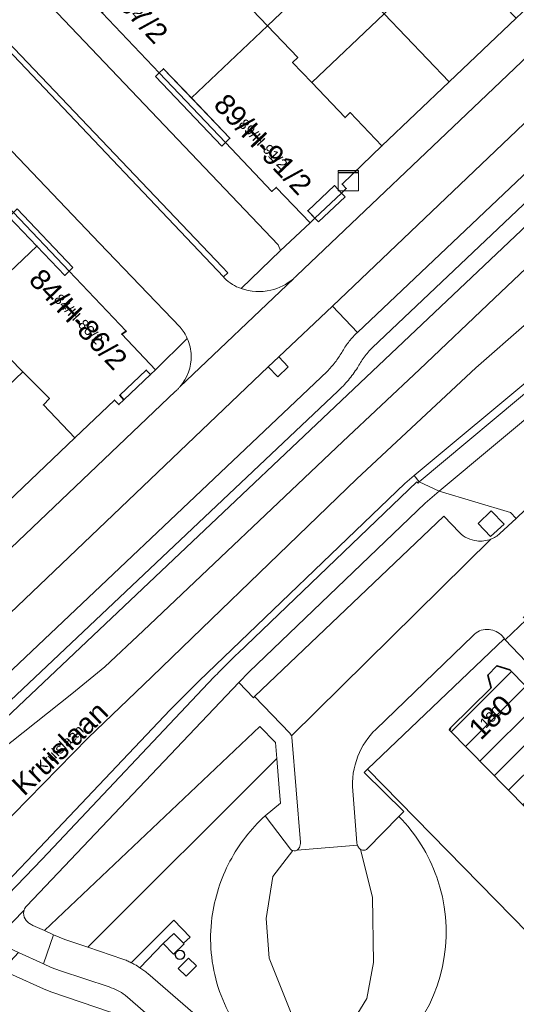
# Model space of a CAD drawing. Header units: metres. Extents: x 124322 to 125871, y 483990 to 485142.
# Tile 23 of 61: x 124596 to 124645, y 484557 to 484654. Entities that reach past the tile are written whole.
import ezdxf
from ezdxf.enums import TextEntityAlignment as Align

# ---------------------------------------------------------------- set-up
doc = ezdxf.new("R2010")
doc.units = ezdxf.units.M
for name, color, linetype, lineweight in [('00_GEO_Arcering', 252, 'Continuous', 15), ('B-RO-KL-DATA-S', 90, 'Continuous', 25), ('B-RO-OG-BEBOUWING-GV', 7, 'Continuous', 35), ('B-RO-OG-BEBOUWING-T18', 7, 'Continuous', 18), ('B-RO-OG-BEBOUWING-T18 @ 0.5', 7, 'Continuous', 18), ('B-RO-OG-BEBOUWING-T18 @ 1', 7, 'Continuous', 18), ('B-RO-OG-BEBOUWING_LUIFEL-GV', 7, 'Continuous', 18), ('B-RO-OG-TERREIN_CULTUURSCHEIDING-GV', 7, 'Continuous', 0), ('B-RO-OG-TERREIN_ERF-GV', 7, 'Continuous', 0), ('B-RO-OG-TOPOGRAFIE-T18', 7, 'Continuous', 18), ('B-RO-OG-TOPOGRAFIE-T18 @ 0.5', 7, 'Continuous', 18), ('B-RO-OG-TOPOGRAFIE-T18 @ 1', 7, 'Continuous', 18), ('B-RO-VH-ONVERHARD-GV', 252, 'Continuous', 18), ('B-RO-VH-VERHARDING_GESLOTEN-GV', 252, 'Continuous', 18), ('B-RO-VH-VERHARDING_OPEN-GV', 7, 'Continuous', 9), ('X-XX-AL-VERWIJZING-S', 7, 'Continuous', 25)]:
    doc.layers.add(name, color=color, linetype=linetype, lineweight=lineweight)
doc.styles.add('IBstijl', font='arial.ttf', dxfattribs={"height": 2})
doc.styles.add('NLCS-ISO-ANNOTATIVE-T18', font='NLCS-ISO.ttf', dxfattribs={"height": 1.8})

# ---------------------------------------------------------------- blocks, each defined once
blk = doc.blocks.new('SAL-VERWIJZING_SYMBOOL-SO')
at = {"color": 0, "linetype": 'ByBlock', "lineweight": -2}
blk.add_circle((0, 0), 0.9, dxfattribs=at)
at = {"color": 0, "linetype": 'ByBlock', "lineweight": -2, "style": 'NLCS-ISO-ANNOTATIVE-T18'}
blk.add_attdef('SYMBOOL', (2.5, -2.5), '', height=1.8, dxfattribs=at)
blk = doc.blocks.new('SKL-DATA_KAST-SO')
at = {"color": 0, "linetype": 'ByBlock', "lineweight": 18}
for points in [[(-2, 2), (2, 2), (2, 1.68), (-2, 1.68)], [(-2, 1.52), (2, 1.52), (2, -2), (-2, -2)]]:
    blk.add_lwpolyline(points, close=True, dxfattribs=at)
blk = doc.blocks.new('*U182')
at = {"layer": 'B-RO-OG-TOPOGRAFIE-T18 @ 0.5', "style": 'IBstijl'}
blk.add_text('Kruislaan', height=1, rotation=44, dxfattribs=at).set_placement((124600.198, 484582.54), align=Align.MIDDLE)
at = {"layer": 'B-RO-OG-TOPOGRAFIE-T18 @ 1', "style": 'IBstijl'}
blk.add_text('Kruislaan', height=2, rotation=44, dxfattribs=at).set_placement((124600.198, 484582.54), align=Align.MIDDLE)
blk = doc.blocks.new('*U320')
at = {"layer": 'B-RO-OG-BEBOUWING-T18 @ 0.5', "style": 'IBstijl'}
blk.add_text('85/H-87/2', height=1, rotation=-46.5, dxfattribs=at).set_placement((124606.044, 484656.417), align=Align.MIDDLE)
at = {"layer": 'B-RO-OG-BEBOUWING-T18 @ 1', "style": 'IBstijl'}
blk.add_text('85/H-87/2', height=2, rotation=-46.5, dxfattribs=at).set_placement((124606.044, 484656.417), align=Align.MIDDLE)
blk = doc.blocks.new('*U340')
at = {"layer": 'B-RO-OG-BEBOUWING-T18 @ 0.5', "style": 'IBstijl'}
blk.add_text('84/H-86/2', height=1, rotation=-46.4, dxfattribs=at).set_placement((124602.057, 484624.497), align=Align.MIDDLE)
at = {"layer": 'B-RO-OG-BEBOUWING-T18 @ 1', "style": 'IBstijl'}
blk.add_text('84/H-86/2', height=2, rotation=-46.4, dxfattribs=at).set_placement((124602.057, 484624.497), align=Align.MIDDLE)
blk = doc.blocks.new('*U352')
at = {"layer": 'B-RO-OG-BEBOUWING-T18 @ 0.5', "style": 'IBstijl'}
blk.add_text('89/H-91/2', height=1, rotation=-46.5, dxfattribs=at).set_placement((124620.108, 484641.613), align=Align.MIDDLE)
at = {"layer": 'B-RO-OG-BEBOUWING-T18 @ 1', "style": 'IBstijl'}
blk.add_text('89/H-91/2', height=2, rotation=-46.5, dxfattribs=at).set_placement((124620.108, 484641.613), align=Align.MIDDLE)
blk = doc.blocks.new('*U367')
at = {"layer": 'B-RO-OG-BEBOUWING-T18 @ 0.5', "style": 'IBstijl'}
blk.add_text('180', height=1, rotation=44.1, dxfattribs=at).set_placement((124642.339, 484585.575), align=Align.MIDDLE)
at = {"layer": 'B-RO-OG-BEBOUWING-T18 @ 1', "style": 'IBstijl'}
blk.add_text('180', height=2, rotation=44.1, dxfattribs=at).set_placement((124642.339, 484585.575), align=Align.MIDDLE)

msp = doc.modelspace()

# ---------------------------------------------------------------- hatches: boundary and pattern name
at = {"layer": '00_GEO_Arcering'}
h = msp.add_hatch(dxfattribs=at)
h.set_pattern_fill('BEBOUWING', color=256)
h.set_pattern_definition([(45, (0, 0), (-1.414213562, 1.414213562), [])])
h.paths.add_polyline_path([(124638.282, 484584.307), (124645.79, 484576.67), (124649.669, 484580.485), (124648.467, 484581.707), (124650.539, 484583.744), (124644.189, 484590.199), (124642.938, 484590.592), (124642.049, 484589.67), (124642.376, 484588.417), (124638.362, 484584.47), (124638.405, 484584.428)])

# ---------------------------------------------------------------- linework, layer by layer
at = {"layer": 'B-RO-OG-BEBOUWING-GV'}
for points in [[(124613.808, 484659.208), (124611.934, 484661.179), (124612.441, 484661.662), (124609.484, 484664.77), (124602.055, 484657.71), (124604.784, 484654.84), (124604.349, 484654.427), (124609.931, 484648.557), (124610.366, 484648.971), (124613.082, 484646.115), (124620.52, 484653.171), (124617.57, 484656.272), (124617.062, 484655.789)], [(124624.837, 484647.617), (124622.963, 484649.588), (124623.47, 484650.071), (124620.52, 484653.171), (124613.082, 484646.115), (124616.837, 484642.166), (124616.403, 484641.753), (124620.949, 484636.969), (124621.371, 484637.371), (124624.67, 484633.9), (124625.143, 484634.347), (124624.45, 484635.081), (124627.061, 484637.545), (124627.754, 484636.811), (124628.219, 484637.249), (124627.811, 484637.689), (124631.699, 484641.42), (124628.604, 484644.675), (124628.091, 484644.198)], [(124595.678, 484634.917), (124590.098, 484640.783), (124589.664, 484640.369), (124586.936, 484643.236), (124579.517, 484636.179), (124582.473, 484633.071), (124582.981, 484633.553), (124585.537, 484630.864), (124588.094, 484628.176), (124587.587, 484627.694), (124590.556, 484624.571), (124597.975, 484631.632), (124595.244, 484634.503)], [(124601.141, 484629.175), (124600.707, 484628.761), (124597.975, 484631.632), (124590.556, 484624.571), (124593.492, 484621.484), (124594, 484621.966), (124596.596, 484619.341), (124599.193, 484616.717), (124598.613, 484616.1), (124601.699, 484612.86), (124605.57, 484616.572), (124605.989, 484616.13), (124606.486, 484616.601), (124606.073, 484617.037), (124608.668, 484619.502), (124609.082, 484619.066), (124609.559, 484619.519), (124606.267, 484623.012), (124606.709, 484623.319)], [(124638.282, 484584.307), (124645.79, 484576.67), (124649.669, 484580.485), (124648.467, 484581.707), (124650.539, 484583.744), (124644.189, 484590.199), (124642.938, 484590.592), (124642.049, 484589.67), (124642.376, 484588.417), (124638.362, 484584.47), (124638.405, 484584.428)]]:
    msp.add_lwpolyline(points, close=True, dxfattribs=at)
at = {"layer": 'B-RO-OG-BEBOUWING_LUIFEL-GV'}
for points in [[(124609.931, 484648.557), (124609.569, 484648.213), (124616.041, 484641.409), (124616.837, 484642.166), (124610.366, 484648.971)], [(124627.754, 484636.811), (124627.061, 484637.545), (124624.45, 484635.081), (124625.487, 484633.984), (124628.098, 484636.448)], [(124595.678, 484634.917), (124595.244, 484634.503), (124600.707, 484628.761), (124601.504, 484629.52), (124596.041, 484635.262)]]:
    msp.add_lwpolyline(points, close=True, dxfattribs=at)
at = {"layer": 'B-RO-OG-TERREIN_CULTUURSCHEIDING-GV'}
msp.add_lwpolyline([(124621.417, 484581.515), (124621.285, 484583.065), (124619.76, 484584.635), (124598.716, 484564.682), (124599.603, 484564.281), (124600.712, 484563.811), (124602.956, 484563.053)], close=True, dxfattribs=at)
at = {"layer": 'B-RO-OG-TERREIN_ERF-GV'}
for points in [[(124620.853, 484665.925), (124613.808, 484659.208), (124617.062, 484655.789), (124617.57, 484656.272), (124620.52, 484653.171), (124627.068, 484659.419)], [(124638.95, 484661.072), (124631.905, 484654.355), (124638.279, 484647.682), (124644.809, 484653.9), (124641.694, 484657.175), (124642.201, 484657.657)], [(124631.905, 484654.355), (124627.068, 484659.419), (124620.52, 484653.171), (124623.47, 484650.071), (124622.963, 484649.588), (124624.837, 484647.617)], [(124631.905, 484654.355), (124624.837, 484647.617), (124628.091, 484644.198), (124628.604, 484644.675), (124631.699, 484641.42), (124638.279, 484647.682)], [(124613.082, 484646.115), (124610.366, 484648.971), (124609.931, 484648.557), (124616.403, 484641.753), (124616.837, 484642.166)], [(124627.754, 484636.811), (124627.061, 484637.545), (124624.45, 484635.081), (124625.143, 484634.347)], [(124595.678, 484634.917), (124595.244, 484634.503), (124597.975, 484631.632), (124600.707, 484628.761), (124601.141, 484629.175)], [(124596.596, 484619.341), (124594, 484621.966), (124593.492, 484621.484), (124590.556, 484624.571), (124583.992, 484618.36), (124589.496, 484612.583)], [(124596.596, 484619.341), (124589.496, 484612.583), (124595.159, 484606.639), (124601.699, 484612.86), (124598.613, 484616.1), (124599.193, 484616.717)], [(124609.082, 484619.066), (124608.668, 484619.502), (124606.073, 484617.037), (124606.486, 484616.601)], [(124657.514, 484606.834), (124655.407, 484604.456), (124645.786, 484595.084), (124643.749, 484593.105), (124654.67, 484581.67), (124667.13, 484569.24), (124680.79, 484582.47)], [(124643.749, 484593.105), (124643.635, 484593.224), (124630.299, 484580.463), (124652.23, 484558.07), (124656.147, 484553.731), (124662.167, 484559.561), (124659.732, 484562.075), (124663.324, 484565.554), (124665.759, 484563.04), (124669.565, 484566.726), (124667.13, 484569.24), (124654.67, 484581.67)], [(124638.282, 484584.307), (124638.405, 484584.428), (124638.362, 484584.47), (124642.376, 484588.417), (124642.049, 484589.67), (124642.938, 484590.592), (124644.189, 484590.199), (124650.539, 484583.744), (124648.467, 484581.707), (124649.669, 484580.485), (124645.79, 484576.67)]]:
    msp.add_lwpolyline(points, close=True, dxfattribs=at)
at = {"layer": 'B-RO-VH-ONVERHARD-GV'}
for points in [[(124643.227, 484603.508), (124644.817, 484604.998), (124644.278, 484605.581), (124637.309, 484607.665), (124635.92, 484606.482), (124618.723, 484589.976), (124617.7, 484588.953), (124619.163, 484587.459), (124619.252, 484587.561), (124637.742, 484605.215)], [(124637.742, 484605.215), (124639.274, 484603.605)]]:
    msp.add_lwpolyline(points, dxfattribs=at)
msp.add_lwpolyline([(124642.328, 484603.225), (124641.091, 484604.512), (124642.392, 484605.729), (124643.659, 484604.435)], close=True, dxfattribs=at)
for points in [[(124639.274, 484603.605, 0.168493), (124640.98, 484602.791)], [(124642.348, 484602.969, 0.046638), (124642.812, 484603.199)], [(124642.812, 484603.199, 0.046768), (124643.227, 484603.508)], [(124640.98, 484602.791, 0.121196), (124642.348, 484602.969)]]:
    msp.add_lwpolyline(points, format="xyb", dxfattribs=at)
at = {"layer": 'B-RO-VH-VERHARDING_GESLOTEN-GV'}
for points in [[(124664.542, 484653.684), (124664.638, 484656.635), (124663.698, 484655.737), (124652.917, 484645.534), (124629.307, 484623.19), (124629.189, 484623.079)], [(124672.194, 484648.519), (124672.532, 484648.185), (124675.093, 484650.709), (124672.168, 484653.73), (124662.175, 484644.051), (124661.184, 484643.082), (124658.713, 484641.68), (124642.694, 484626.535), (124635.378, 484619.548), (124627.865, 484612.507), (124608.347, 484594.013), (124604.603, 484590.493), (124601.398, 484587.84), (124587.235, 484576.614), (124586.451, 484575.992), (124585.273, 484575.815), (124582.643, 484573.15)], [(124630.782, 484621.716), (124664.542, 484653.684)], [(124613.849, 484589.103), (124633.951, 484608.395), (124634.844, 484609.196), (124646.923, 484619.27), (124651.209, 484622.85), (124653.905, 484625.13), (124670.921, 484638.221), (124673.775, 484640.98)], [(124650.848, 484628.44), (124640.895, 484619.705), (124629.244, 484608.869), (124620.641, 484600.555), (124614.1, 484594.237), (124609.201, 484589.495), (124603.001, 484583.532), (124591.225, 484571.526)], [(124591.225, 484571.526), (124603.001, 484583.532), (124609.201, 484589.495), (124614.1, 484594.237), (124620.641, 484600.555), (124629.244, 484608.869), (124640.895, 484619.705), (124650.848, 484628.44)], [(124626.344, 484619.368), (124590.042, 484584.994), (124583.547, 484578.392), (124579.4, 484574.171), (124579.315, 484574.102), (124575.026, 484569.982), (124558.653, 484554.563), (124554.802, 484550.68), (124543.927, 484540.332)], [(124584.474, 484576.684), (124591.819, 484583.813), (124627.39, 484617.451)], [(124617.7, 484588.953), (124618.723, 484589.976), (124635.92, 484606.482), (124637.309, 484607.665), (124635.349, 484608.582), (124635.243, 484608.45), (124635.119, 484608.585), (124617.602, 484591.773)], [(124593.636, 484567.994), (124597.654, 484572.168), (124611.009, 484586.289), (124613.849, 484589.103)], [(124615.273, 484589.452), (124598.5, 484571.673), (124594.281, 484567.343)], [(124596.993, 484567.095), (124617.7, 484588.953)], [(124596.732, 484566.69), (124593.378, 484563.267)], [(124593.378, 484563.267), (124596.732, 484566.69)], [(124599.603, 484564.281), (124598.716, 484564.682), (124597.573, 484565.187)], [(124594.651, 484563.247), (124596.183, 484562.548), (124598.606, 484561.443), (124599.603, 484564.281)]]:
    msp.add_lwpolyline(points, dxfattribs=at)
for points in [[(124658.713, 484641.68), (124647.768, 484635.469), (124592.502, 484583.168), (124586.627, 484577.196), (124585.313, 484575.86), (124585.294, 484575.837), (124585.273, 484575.815), (124586.451, 484575.992), (124587.235, 484576.614), (124601.398, 484587.84), (124604.603, 484590.493), (124608.347, 484594.013), (124627.865, 484612.507), (124635.378, 484619.548), (124642.694, 484626.535)], [(124648.123, 484616.683), (124647.42, 484618.663), (124635.349, 484608.582), (124637.309, 484607.665)], [(124642.328, 484603.225), (124643.659, 484604.435), (124642.392, 484605.729), (124641.091, 484604.512)], [(124612.304, 484563.444), (124611.355, 484564.414), (124610.333, 484563.414), (124611.333, 484562.392), (124612.355, 484563.392)], [(124612.55, 484560.21), (124613.573, 484561.222), (124612.806, 484561.997), (124611.783, 484560.985)]]:
    msp.add_lwpolyline(points, close=True, dxfattribs=at)
for points in [[(124629.189, 484623.079, 0.035521), (124628.425, 484622.213)], [(124628.425, 484622.213, 0.035757), (124627.782, 484621.234)], [(124629.959, 484620.764, -0.036631), (124630.782, 484621.716)], [(124627.782, 484621.234, -0.030025), (124627.125, 484620.262)], [(124629.298, 484619.725, -0.035376), (124629.959, 484620.764)], [(124627.125, 484620.262, -0.031699), (124626.344, 484619.368)], [(124628.428, 484618.522, 0.036251), (124629.298, 484619.725)], [(124627.39, 484617.451, 0.035561), (124628.428, 484618.522)], [(124617.602, 484591.773, 0.006153), (124616.526, 484590.734)], [(124616.526, 484590.734, 0.008287), (124615.273, 484589.452)], [(124596.674, 484566.386, -0.078597), (124596.732, 484566.69)], [(124596.732, 484566.69, -0.055344), (124596.838, 484566.908)], [(124596.838, 484566.908, -0.058514), (124596.993, 484567.095)], [(124596.929, 484565.666, -0.19005), (124596.674, 484566.386)], [(124597.25, 484565.385, -0.046527), (124596.929, 484565.666)], [(124597.573, 484565.187, -0.04392), (124597.25, 484565.385)]]:
    msp.add_lwpolyline(points, format="xyb", dxfattribs=at)
at = {"layer": 'B-RO-VH-VERHARDING_OPEN-GV'}
for points in [[(124543.6, 484706.174), (124538.334, 484701.047), (124543.21, 484696.01), (124544.71, 484694.33), (124554.53, 484683.95), (124561.4, 484676.79), (124579.08, 484658.19), (124604.1, 484631.9), (124611.987, 484623.693)], [(124545.522, 484702.968), (124550.227, 484698.037), (124555.096, 484692.93), (124558.25, 484689.56), (124596.3, 484649.6), (124616.213, 484628.625), (124616.63, 484629.015), (124616.08, 484629.6), (124591.116, 484655.808), (124594.568, 484659.239)], [(124616.287, 484628.521), (124616.213, 484628.625), (124596.3, 484649.6), (124558.25, 484689.56), (124555.096, 484692.93), (124550.227, 484698.037), (124545.522, 484702.968)], [(124538.4, 484696.4), (124537.757, 484695.78), (124540.614, 484692.876), (124544.41, 484688.67), (124550.63, 484682.14), (124549.574, 484681.132), (124548.633, 484680.234), (124552.059, 484676.65), (124554.12, 484678.6), (124554.583, 484678.115), (124557.011, 484675.563), (124562.584, 484669.704), (124568.04, 484663.969), (124573.62, 484658.104), (124579.076, 484652.369), (124584.642, 484646.518), (124590.098, 484640.783), (124595.678, 484634.917), (124601.141, 484629.175), (124606.709, 484623.319), (124606.267, 484623.012), (124609.559, 484619.519), (124612.678, 484622.592)], [(124611.987, 484623.693), (124604.1, 484631.9), (124579.08, 484658.19), (124561.4, 484676.79), (124554.53, 484683.95), (124544.71, 484694.33), (124543.21, 484696.01)], [(124595.426, 484659.227), (124621.554, 484631.734), (124621.781, 484631.183), (124624.67, 484633.9), (124621.371, 484637.371), (124620.949, 484636.969), (124616.403, 484641.753), (124609.931, 484648.557), (124604.349, 484654.427), (124598.905, 484660.151), (124593.344, 484665.999)], [(124659.112, 484666.715), (124652.65, 484660.569), (124652.188, 484660.108), (124649.597, 484657.622), (124649.13, 484657.17), (124648.714, 484657.603), (124644.809, 484653.9), (124638.279, 484647.682), (124631.699, 484641.42), (124627.811, 484637.689), (124628.219, 484637.249), (124627.754, 484636.811), (124625.143, 484634.347), (124624.67, 484633.9), (124621.781, 484631.183), (124617.927, 484627.485)], [(124658.894, 484662.549), (124654.897, 484658.761), (124642.642, 484647.083), (124623.368, 484628.741), (124623.29, 484628.662), (124623.251, 484628.623), (124623.211, 484628.584), (124623.129, 484628.508), (124623.088, 484628.471), (124623.047, 484628.434), (124611.957, 484617.863)], [(124623.047, 484628.434), (124623.088, 484628.471), (124623.129, 484628.508), (124623.211, 484628.584), (124623.251, 484628.623), (124623.29, 484628.662), (124623.368, 484628.741), (124642.642, 484647.083), (124654.897, 484658.761), (124658.894, 484662.549)], [(124664.531, 484653.374), (124664.542, 484653.684), (124630.782, 484621.716)], [(124611.526, 484617.433), (124583.547, 484590.759), (124586.662, 484587.462), (124620.592, 484619.809), (124621.622, 484620.788), (124626.862, 484625.738), (124650.43, 484648.201)], [(124657.953, 484612.831), (124685.892, 484639.552), (124683.317, 484642.212), (124680.306, 484639.307), (124679.98, 484638.983), (124677.783, 484636.863), (124677.469, 484636.576), (124650.786, 484610.753), (124650.358, 484610.346), (124644.817, 484604.998), (124643.227, 484603.508)], [(124585.273, 484575.815), (124585.294, 484575.837), (124585.313, 484575.86), (124586.627, 484577.196), (124592.502, 484583.168), (124647.768, 484635.469)], [(124611.957, 484617.863), (124623.047, 484628.434)], [(124612.678, 484622.592), (124609.559, 484619.519), (124609.082, 484619.066), (124606.486, 484616.601), (124605.989, 484616.13), (124605.57, 484616.572), (124601.699, 484612.86), (124595.159, 484606.639), (124588.599, 484600.422), (124588.62, 484600.4), (124584.71, 484596.672), (124585.13, 484596.229), (124584.638, 484595.763), (124582.049, 484593.305), (124581.57, 484592.85), (124583.547, 484590.759), (124611.526, 484617.433)], [(124627.39, 484617.451), (124591.819, 484583.813), (124584.474, 484576.684)], [(124635.349, 484608.582), (124634.844, 484609.196), (124633.951, 484608.395), (124613.849, 484589.103), (124611.009, 484586.289), (124597.654, 484572.168), (124593.636, 484567.994)], [(124617.602, 484591.773), (124635.119, 484608.585), (124635.243, 484608.45), (124635.349, 484608.582)], [(124639.274, 484603.605), (124637.742, 484605.215), (124619.252, 484587.561), (124622.695, 484583.994)], [(124622.87, 484583.721), (124642.348, 484602.969)], [(124642.348, 484602.969), (124622.87, 484583.721), (124622.891, 484583.654), (124622.905, 484583.585), (124623.73, 484573.313)], [(124643.339, 484593.61), (124643.677, 484593.265), (124643.635, 484593.224), (124643.749, 484593.105), (124645.786, 484595.084), (124645.506, 484595.374)], [(124643.635, 484593.224), (124643.677, 484593.265), (124643.339, 484593.61)], [(124630.256, 484572.663), (124633.366, 484575.845), (124633.841, 484576.336), (124629.972, 484580.15), (124630.299, 484580.463), (124643.635, 484593.224)], [(124640.608, 484593.549), (124631.097, 484584.361)], [(124631.097, 484584.361), (124640.608, 484593.549)], [(124594.281, 484567.343), (124598.5, 484571.673), (124615.273, 484589.452)], [(124622.695, 484583.994), (124619.252, 484587.561), (124619.163, 484587.459), (124617.7, 484588.953), (124596.993, 484567.095)], [(124597.573, 484565.187), (124598.716, 484564.682), (124619.76, 484584.635)], [(124619.76, 484584.635), (124621.285, 484583.065), (124621.417, 484581.515), (124621.664, 484578.598), (124621.787, 484577.152), (124620.272, 484575.904), (124622.758, 484572.644)], [(124623.73, 484573.313), (124622.905, 484583.585), (124622.891, 484583.654), (124622.87, 484583.721)], [(124628.852, 484578.341), (124629.25, 484573.255)], [(124629.25, 484573.255), (124628.852, 484578.341)], [(124622.758, 484572.644), (124620.272, 484575.904)], [(124633.366, 484575.845), (124630.256, 484572.663)], [(124623.1, 484555.96), (124620.671, 484561.996), (124620.384, 484565.872), (124621.03, 484569.963), (124622.98, 484572.509)], [(124622.98, 484572.509), (124621.03, 484569.963), (124620.384, 484565.872), (124620.671, 484561.996), (124623.1, 484555.96), (124623.123, 484555.903)], [(124623.171, 484555.645), (124628.999, 484556.035), (124630.217, 484558.049), (124630.863, 484561.566), (124630.791, 484567.954), (124629.611, 484572.616)], [(124629.317, 484573.006), (124629.308, 484573.027), (124623.407, 484572.555)], [(124623.407, 484572.555), (124629.308, 484573.027)], [(124629.611, 484572.616), (124630.791, 484567.954), (124630.863, 484561.566), (124630.217, 484558.049), (124628.999, 484556.035), (124628.83, 484555.756)], [(124629.308, 484573.027), (124629.317, 484573.006)], [(124610.333, 484563.414), (124611.355, 484564.414), (124612.304, 484563.444), (124612.97, 484564.052), (124611.364, 484565.688), (124607.204, 484561.543)], [(124606.373, 484561.899), (124602.956, 484563.053), (124600.712, 484563.811), (124599.603, 484564.281), (124598.606, 484561.443), (124599.382, 484561.077), (124600.282, 484560.735), (124605.037, 484559.172)], [(124608.051, 484561.056), (124610.333, 484563.414)], [(124598.606, 484561.443), (124596.183, 484562.548), (124594.585, 484560.802), (124598.612, 484558.982), (124599.327, 484558.704), (124605.173, 484556.706), (124619.909, 484543.814)], [(124605.037, 484559.172), (124600.282, 484560.735), (124599.382, 484561.077), (124598.606, 484561.443)], [(124622.436, 484548.641), (124618.094, 484552.42), (124608.811, 484560.49)], [(124623.247, 484543.909), (124606.606, 484558.37)], [(124606.606, 484558.37), (124623.247, 484543.909)]]:
    msp.add_lwpolyline(points, dxfattribs=at)
for points in [[(124652.917, 484645.534), (124650.43, 484648.201), (124626.862, 484625.738), (124629.307, 484623.19)], [(124621.622, 484620.788), (124620.592, 484619.809), (124621.539, 484618.826), (124622.549, 484619.804)], [(124647.42, 484618.663), (124646.923, 484619.27), (124634.844, 484609.196), (124635.349, 484608.582)], [(124648.123, 484616.683), (124637.309, 484607.665), (124644.278, 484605.581), (124644.817, 484604.998), (124650.358, 484610.346), (124649.851, 484610.967)]]:
    msp.add_lwpolyline(points, close=True, dxfattribs=at)
for points in [[(124617.085, 484627.877, -0.06396), (124616.287, 484628.521)], [(124620.839, 484627.305, 0.122631), (124623.047, 484628.434)], [(124623.047, 484628.434, -0.122631), (124620.839, 484627.305)], [(124617.927, 484627.485, -0.058802), (124617.085, 484627.877)], [(124617.927, 484627.485, 0.1456), (124620.839, 484627.305)], [(124620.839, 484627.305, -0.1456), (124617.927, 484627.485)], [(124612.373, 484623.168, 0.036546), (124611.987, 484623.693)], [(124611.987, 484623.693, -0.036546), (124612.373, 484623.168)], [(124612.678, 484622.592, 0.03709), (124612.373, 484623.168)], [(124612.373, 484623.168, -0.03709), (124612.678, 484622.592)], [(124612.678, 484622.592, -0.09764), (124613.054, 484620.914)], [(124613.054, 484620.914, 0.09764), (124612.678, 484622.592)], [(124630.782, 484621.716, 0.036631), (124629.959, 484620.764)], [(124613.054, 484620.914, -0.187909), (124611.957, 484617.863)], [(124611.957, 484617.863, 0.187909), (124613.054, 484620.914)], [(124629.959, 484620.764, 0.035376), (124629.298, 484619.725)], [(124629.298, 484619.725, -0.036251), (124628.428, 484618.522)], [(124611.749, 484617.641, -0.016302), (124611.526, 484617.433)], [(124611.526, 484617.433, 0.016302), (124611.749, 484617.641)], [(124611.957, 484617.863, -0.018585), (124611.749, 484617.641)], [(124611.749, 484617.641, 0.018585), (124611.957, 484617.863)], [(124628.428, 484618.522, -0.035561), (124627.39, 484617.451)], [(124640.98, 484602.791, -0.168493), (124639.274, 484603.605)], [(124642.812, 484603.199, -0.046638), (124642.348, 484602.969)], [(124643.227, 484603.508, -0.046768), (124642.812, 484603.199)], [(124642.348, 484602.969, -0.121196), (124640.98, 484602.791)], [(124641.982, 484594.142, 0.199964), (124640.608, 484593.549)], [(124640.608, 484593.549, -0.199964), (124641.982, 484594.142)], [(124643.339, 484593.61, 0.194422), (124641.982, 484594.142)], [(124641.982, 484594.142, -0.194422), (124643.339, 484593.61)], [(124616.526, 484590.734, -0.006153), (124617.602, 484591.773)], [(124615.273, 484589.452, -0.008287), (124616.526, 484590.734)], [(124622.695, 484583.994, -0.081953), (124622.835, 484583.803)], [(124622.835, 484583.803, 0.081953), (124622.695, 484583.994)], [(124631.097, 484584.361, 0.106745), (124629.346, 484581.728)], [(124629.346, 484581.728, -0.106745), (124631.097, 484584.361)], [(124622.835, 484583.803, -0.039756), (124622.87, 484583.721)], [(124622.87, 484583.721, 0.039756), (124622.835, 484583.803)], [(124629.346, 484581.728, 0.115729), (124628.852, 484578.341)], [(124628.852, 484578.341, -0.115729), (124629.346, 484581.728)], [(124620.272, 484575.904, 0.085991), (124616.847, 484571.469)], [(124637.07, 484569.896, 0.109555), (124633.366, 484575.845)], [(124622.861, 484572.563, -0.06558), (124622.758, 484572.644)], [(124622.758, 484572.644, 0.06558), (124622.861, 484572.563)], [(124622.98, 484572.509, -0.065235), (124622.861, 484572.563)], [(124622.861, 484572.563, 0.065235), (124622.98, 484572.509)], [(124623.24, 484572.494, -0.119278), (124622.98, 484572.509)], [(124622.98, 484572.509, 0.119278), (124623.24, 484572.494)], [(124623.407, 484572.555, -0.07833), (124623.24, 484572.494)], [(124623.24, 484572.494, 0.07833), (124623.407, 484572.555)], [(124623.541, 484572.664, -0.078629), (124623.407, 484572.555)], [(124623.407, 484572.555, 0.078629), (124623.541, 484572.664)], [(124623.634, 484572.809, -0.075689), (124623.541, 484572.664)], [(124623.541, 484572.664, 0.075689), (124623.634, 484572.809)], [(124623.716, 484573.069, -0.069587), (124623.634, 484572.809)], [(124623.634, 484572.809, 0.069587), (124623.716, 484573.069)], [(124623.73, 484573.313, -0.057189), (124623.716, 484573.069)], [(124623.716, 484573.069, 0.057189), (124623.73, 484573.313)], [(124629.25, 484573.255, 0.033287), (124629.272, 484573.139)], [(124629.272, 484573.139, -0.033287), (124629.25, 484573.255)], [(124629.272, 484573.139, 0.037574), (124629.308, 484573.027)], [(124629.308, 484573.027, -0.037574), (124629.272, 484573.139)], [(124629.317, 484573.006, 0.092081), (124629.507, 484572.72)], [(124629.507, 484572.72, -0.092081), (124629.317, 484573.006)], [(124629.507, 484572.72, 0.050169), (124629.551, 484572.667)], [(124629.551, 484572.667, -0.050169), (124629.507, 484572.72)], [(124629.551, 484572.667, 0.037155), (124629.611, 484572.616)], [(124629.611, 484572.616, -0.037155), (124629.551, 484572.667)], [(124629.611, 484572.616, 0.113513), (124629.795, 484572.543)], [(124629.795, 484572.543, -0.113513), (124629.611, 484572.616)], [(124629.795, 484572.543, 0.0909), (124629.993, 484572.541)], [(124629.993, 484572.541, -0.0909), (124629.795, 484572.543)], [(124629.993, 484572.541, 0.137318), (124630.256, 484572.663)], [(124630.256, 484572.663, -0.137318), (124629.993, 484572.541)], [(124616.847, 484571.469, 0.088945), (124615.086, 484565.951)], [(124634.786, 484554.92, 0.248738), (124637.07, 484569.896)], [(124596.732, 484566.69, 0.078597), (124596.674, 484566.386)], [(124596.838, 484566.908, 0.055344), (124596.732, 484566.69)], [(124596.993, 484567.095, 0.058514), (124596.838, 484566.908)], [(124596.674, 484566.386, 0.19005), (124596.929, 484565.666)], [(124596.929, 484565.666, 0.046527), (124597.25, 484565.385)], [(124615.086, 484565.951, 0.109955), (124615.705, 484559.121)], [(124597.25, 484565.385, 0.04392), (124597.573, 484565.187)], [(124606.793, 484561.732, 0.016026), (124606.373, 484561.899)], [(124607.204, 484561.543, 0.012813), (124606.793, 484561.732)], [(124607.204, 484561.543, -0.01213), (124607.53, 484561.371)], [(124607.53, 484561.371, 0.01213), (124607.204, 484561.543)], [(124607.53, 484561.371, -0.016899), (124608.051, 484561.056)], [(124608.051, 484561.056, 0.016899), (124607.53, 484561.371)], [(124608.439, 484560.784, 0.015214), (124608.051, 484561.056)], [(124608.811, 484560.49, 0.015159), (124608.439, 484560.784)], [(124605.844, 484558.833, 0.036297), (124605.037, 484559.172)], [(124605.037, 484559.172, -0.036297), (124605.844, 484558.833)], [(124615.705, 484559.121, 0.10744), (124619.059, 484553.315)], [(124606.606, 484558.37, 0.038279), (124605.844, 484558.833)], [(124605.844, 484558.833, -0.038279), (124606.606, 484558.37)]]:
    msp.add_lwpolyline(points, format="xyb", dxfattribs=at)

# ---------------------------------------------------------------- block references
at = {"layer": 'B-RO-KL-DATA-S', "xscale": 0.5, "yscale": 0.5, "zscale": 0.5}
msp.add_blockref('SKL-DATA_KAST-SO', (124628.424, 484638.021), dxfattribs=at)
at = {"layer": 'B-RO-OG-BEBOUWING-T18'}
for name in ['*U320', '*U352', '*U340', '*U367']:
    msp.add_blockref(name, (0, 0), dxfattribs=at)
at = {"layer": 'B-RO-OG-TOPOGRAFIE-T18'}
msp.add_blockref('*U182', (0, 0), dxfattribs=at)
at = {"layer": 'X-XX-AL-VERWIJZING-S', "xscale": 0.5, "yscale": 0.5, "zscale": 0.5}
msp.add_blockref('SAL-VERWIJZING_SYMBOOL-SO', (124611.955, 484562.31), dxfattribs=at)

doc.saveas('drawing.dxf')
